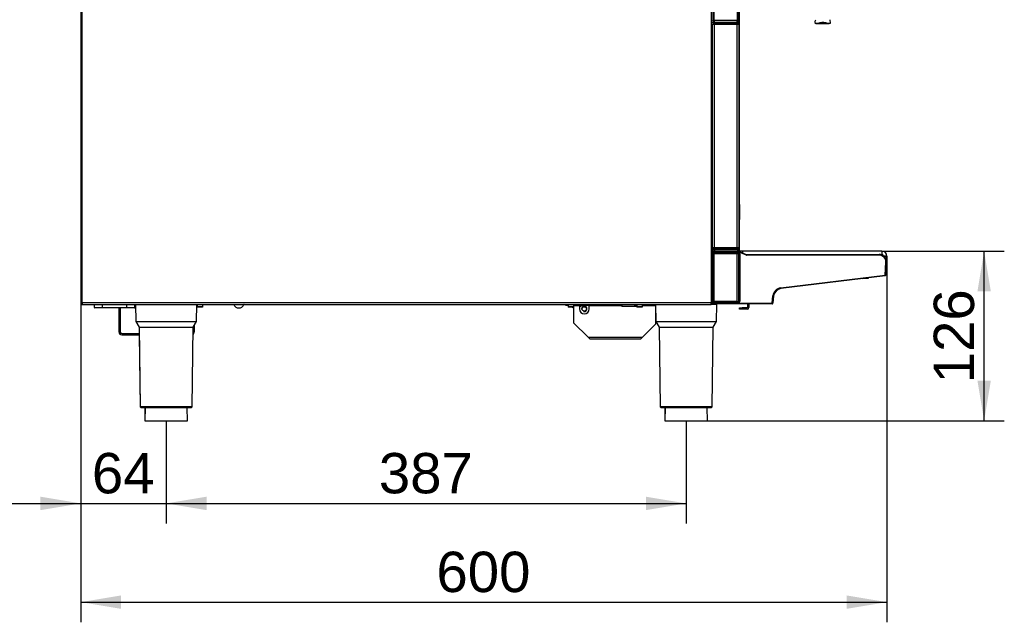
# Model space of a CAD drawing. Header units: millimetres. Extents: x 0 to 287, y 0 to 200.
# Tile 21 of 41: x 97 to 170, y 102 to 146. Entities that reach past the tile are written whole.
import ezdxf
from ezdxf.enums import TextEntityAlignment as Align

# ---------------------------------------------------------------- set-up
doc = ezdxf.new("R2010")
doc.units = ezdxf.units.MM
doc.layers.add('130.666_BW4C_CTM', color=7, linetype='Continuous')
doc.layers.add('Standard', color=7, linetype='Continuous')
doc.styles.add('SEACAD_Arial', font='arial.ttf')
doc.dimstyles.new('ISO', dxfattribs={"dimtxt": 3, "dimasz": 3, "dimexe": 1.5, "dimexo": 0, "dimgap": 1.5, "dimtad": 1, "dimdec": 0, "dimlfac": 10, "dimtxsty": 'SEACAD_Arial', "dimblk1": '_SE_FILLED', "dimblk2": '_SE_FILLED', "dimsah": 1, "dimcen": 1.5, "dimazin": 0, "dimtfac": 1, "dimtdec": 3, "dimtmove": 0, "dimatfit": 3, "dimfxl": 1, "dimtolj": 1, "dimarcsym": 0})

# ---------------------------------------------------------------- blocks, each defined once
blk = doc.blocks.new('SE2')
at = {"layer": '130.666_BW4C_CTM', "color": 7, "linetype": 'Continuous'}
for p, q in [((148.54, 167.721), (148.54, 146.307)), ((148.658, 146.307), (148.658, 167.721)), ((150.372, 167.721), (150.372, 146.307)), ((150.49, 146.307), (150.49, 167.721)), ((148.42, 167.676), (148.42, 125.316)), ((101.54, 151.076), (101.54, 125.316)), ((101.66, 125.316), (101.66, 151.076)), ((150.519, 147.159), (150.519, 132.673)), ((148.52, 146.139), (148.57, 146.139)), ((148.57, 146.039), (148.52, 146.039)), ((148.52, 129.439), (148.52, 146.019)), ((148.64, 146.019), (148.52, 146.019)), ((148.54, 146.307), (148.658, 146.307)), ((148.54, 146.289), (148.54, 146.307)), ((148.59, 146.289), (148.54, 146.289)), ((148.54, 146.289), (148.54, 146.189)), ((148.54, 146.189), (148.59, 146.189)), ((148.54, 146.139), (148.54, 146.189)), ((148.54, 146.019), (148.54, 146.039)), ((148.569, 146.289), (148.569, 146.307)), ((148.569, 146.139), (148.569, 146.189)), ((148.569, 146.019), (148.569, 146.039)), ((148.64, 146.139), (148.57, 146.139)), ((148.57, 146.139), (148.57, 146.039)), ((148.64, 146.039), (148.57, 146.039)), ((148.59, 146.189), (148.59, 146.289)), ((148.59, 146.289), (148.658, 146.289)), ((148.658, 146.189), (148.59, 146.189)), ((148.64, 146.019), (148.64, 146.139)), ((148.64, 146.139), (150.36, 146.139)), ((150.37, 146.019), (148.64, 146.019)), ((148.64, 146.019), (148.64, 129.439)), ((150.372, 146.307), (148.658, 146.307)), ((148.658, 146.307), (148.658, 146.189)), ((148.658, 146.189), (150.364, 146.189)), ((148.674, 146.189), (148.674, 146.139)), ((149.419, 146.139), (149.419, 146.189)), ((149.669, 146.189), (149.669, 146.139)), ((150.37, 146.139), (150.36, 146.139)), ((150.372, 146.189), (150.364, 146.189)), ((150.37, 146.138), (150.37, 146.139)), ((150.37, 146.138), (150.37, 146.019)), ((150.37, 129.439), (150.37, 146.019)), ((150.49, 146.019), (150.37, 146.019)), ((150.372, 146.307), (150.49, 146.307)), ((150.372, 146.189), (150.372, 146.307)), ((150.379, 146.29), (150.379, 146.189)), ((150.414, 146.13), (150.414, 146.197)), ((150.49, 146.019), (150.49, 129.439)), ((156.215, 146.081), (157.212, 146.081)), ((150.533, 132.639), (150.527, 132.148)), ((150.533, 132.639), (150.533, 132.644)), ((150.49, 132.148), (150.527, 132.148)), ((150.527, 132.148), (150.492, 129.488)), ((150.519, 131.504), (150.519, 129.164)), ((148.507, 129.439), (148.627, 129.439)), ((148.52, 129.439), (148.64, 129.439)), ((148.524, 129.004), (148.536, 129.095)), ((148.54, 128.958), (148.54, 129.293)), ((150.77, 129.164), (148.54, 129.164)), ((148.54, 129.139), (148.582, 129.139)), ((148.54, 125.42), (148.54, 128.958)), ((148.554, 128.97), (148.552, 128.96)), ((148.629, 129.289), (148.559, 129.289)), ((148.569, 129.164), (148.569, 129.289)), ((148.582, 129.139), (148.585, 129.139)), ((148.585, 129.139), (148.656, 129.139)), ((148.627, 129.439), (148.629, 129.338)), ((148.629, 129.338), (150.37, 129.338)), ((148.629, 129.289), (148.629, 129.338)), ((150.37, 129.289), (148.629, 129.289)), ((148.64, 129.439), (150.37, 129.439)), ((148.656, 129.089), (148.647, 129.014)), ((148.647, 129.014), (148.647, 128.984)), ((148.647, 129.014), (150.509, 129.014)), ((150.509, 128.984), (148.647, 128.984)), ((148.656, 129.139), (150.47, 129.139)), ((148.656, 129.089), (148.656, 129.139)), ((150.47, 129.089), (148.656, 129.089)), ((150.37, 128.962), (148.66, 128.962)), ((148.66, 125.416), (148.66, 128.962)), ((148.674, 129.289), (148.674, 129.164)), ((150.262, 128.972), (148.767, 128.972)), ((148.767, 128.972), (148.767, 128.962)), ((150.262, 128.962), (150.262, 128.972)), ((150.37, 129.338), (150.372, 129.439)), ((150.37, 129.439), (150.49, 129.439)), ((150.37, 129.289), (150.37, 129.338)), ((150.44, 129.289), (150.37, 129.289)), ((150.37, 125.416), (150.37, 128.962)), ((150.372, 129.439), (150.492, 129.439)), ((150.414, 129.164), (150.414, 129.289)), ((150.47, 129.089), (150.47, 129.139)), ((150.489, 129.085), (150.508, 129.132)), ((151.01, 128.875), (150.489, 129.085)), ((150.49, 129.488), (150.492, 129.488)), ((150.492, 129.439), (150.49, 129.338)), ((150.49, 125.42), (150.49, 128.958)), ((150.49, 128.945), (150.505, 128.945)), ((150.505, 128.944), (150.49, 128.944)), ((150.49, 128.929), (150.498, 128.937)), ((150.492, 129.488), (150.492, 129.439)), ((150.503, 128.942), (150.505, 128.944)), ((150.505, 128.945), (150.509, 128.984)), ((150.508, 129.132), (151.028, 128.921)), ((150.509, 129.014), (150.509, 128.984)), ((150.527, 129.083), (150.51, 128.942)), ((150.51, 128.938), (150.51, 128.941)), ((150.528, 128.907), (150.519, 128.898)), ((150.519, 128.898), (150.519, 128.873)), ((150.535, 128.914), (150.533, 128.912)), ((150.539, 128.953), (150.535, 128.915)), ((150.539, 125.434), (150.539, 128.953)), ((150.569, 128.953), (150.539, 128.953)), ((150.569, 128.953), (150.569, 125.434)), ((150.77, 129.164), (150.77, 129.026)), ((161.12, 129.164), (150.77, 129.164)), ((151.01, 128.875), (151.028, 128.921)), ((151.066, 128.864), (151.066, 128.914)), ((151.066, 128.914), (160.921, 128.914)), ((160.921, 128.914), (161.12, 128.914)), ((160.921, 128.864), (160.921, 128.914)), ((161.12, 129.164), (161.12, 128.914)), ((150.495, 128.76), (150.49, 128.771)), ((150.49, 128.76), (150.495, 128.76)), ((150.496, 128.73), (150.49, 128.73)), ((150.49, 128.688), (150.496, 128.688)), ((150.49, 128.647), (150.495, 128.658)), ((150.495, 128.658), (150.49, 128.658)), ((150.496, 128.688), (150.496, 128.73)), ((150.496, 128.73), (150.526, 128.73)), ((150.496, 128.688), (150.526, 128.688)), ((150.507, 128.592), (150.506, 127.392)), ((150.525, 128.628), (150.507, 128.592)), ((150.519, 128.803), (150.525, 128.79)), ((150.526, 128.73), (150.526, 128.688)), ((160.921, 128.864), (151.066, 128.864)), ((161.495, 128.789), (161.27, 128.789)), ((161.495, 128.769), (161.293, 128.769)), ((161.37, 127.374), (161.42, 128.338)), ((161.42, 128.338), (161.47, 128.335)), ((161.47, 128.335), (161.42, 127.381)), ((161.495, 128.769), (161.495, 128.789)), ((150.495, 127.325), (150.49, 127.336)), ((150.49, 127.325), (150.495, 127.325)), ((150.496, 127.295), (150.49, 127.295)), ((150.49, 127.253), (150.496, 127.253)), ((150.49, 127.212), (150.495, 127.223)), ((150.495, 127.223), (150.49, 127.223)), ((150.496, 127.253), (150.496, 127.295)), ((150.496, 127.295), (150.526, 127.295)), ((150.496, 127.253), (150.526, 127.253)), ((150.506, 127.392), (150.525, 127.355)), ((150.525, 127.193), (150.506, 127.155)), ((150.506, 127.155), (150.506, 126.872)), ((150.506, 126.872), (150.512, 126.866)), ((150.515, 126.715), (150.52, 125.929)), ((150.526, 127.295), (150.526, 127.253)), ((153.606, 126.421), (161.369, 127.374)), ((161.375, 127.325), (153.612, 126.372)), ((159.67, 127.115), (160.049, 127.149)), ((160.047, 127.149), (160.137, 127.163)), ((160.049, 127.149), (160.048, 127.155)), ((161.369, 127.374), (161.418, 127.368)), ((161.369, 127.374), (161.375, 127.325)), ((161.369, 127.374), (161.37, 127.374)), ((161.42, 127.381), (161.37, 127.374)), ((161.42, 127.381), (161.418, 127.368)), ((150.49, 125.919), (150.49, 126.056)), ((153.612, 126.372), (153.606, 126.421)), ((101.54, 125.316), (101.66, 125.316)), ((101.65, 125.196), (101.65, 125.299)), ((148.42, 125.316), (101.66, 125.316)), ((101.66, 125.316), (101.66, 125.196)), ((148.42, 125.196), (148.42, 125.316)), ((148.42, 125.316), (148.54, 125.316)), ((148.42, 125.298), (148.44, 125.298)), ((148.54, 125.296), (148.42, 125.296)), ((148.44, 125.298), (148.44, 125.316)), ((148.44, 125.298), (148.54, 125.298)), ((148.504, 125.298), (148.504, 125.296)), ((148.507, 125.296), (148.507, 125.298)), ((148.514, 125.298), (148.514, 125.296)), ((148.514, 125.298), (148.514, 125.296)), ((148.515, 125.298), (148.517, 125.293)), ((148.518, 125.293), (148.516, 125.298)), ((148.517, 125.289), (148.517, 125.293)), ((148.518, 125.293), (148.518, 125.316)), ((148.54, 125.296), (148.54, 125.196)), ((148.554, 125.239), (148.54, 125.239)), ((148.544, 125.229), (148.844, 125.229)), ((148.548, 125.418), (148.548, 125.417)), ((148.557, 125.239), (148.554, 125.239)), ((148.564, 125.239), (148.557, 125.239)), ((148.567, 125.239), (148.564, 125.239)), ((148.637, 125.239), (148.567, 125.239)), ((148.637, 125.289), (148.638, 125.289)), ((148.637, 125.289), (148.637, 125.287)), ((148.637, 125.287), (152.955, 125.287)), ((148.637, 125.239), (148.637, 125.287)), ((152.955, 125.239), (148.637, 125.239)), ((148.638, 125.374), (148.638, 125.403)), ((148.638, 125.403), (150.509, 125.403)), ((148.638, 125.374), (148.638, 125.289)), ((150.509, 125.374), (148.638, 125.374)), ((148.638, 125.289), (152.955, 125.289)), ((150.37, 125.416), (148.66, 125.416)), ((148.767, 125.416), (148.767, 125.415)), ((150.262, 125.415), (148.767, 125.415)), ((148.828, 123.939), (148.844, 125.229)), ((150.262, 125.415), (150.262, 125.416)), ((150.49, 125.919), (150.49, 125.899)), ((150.49, 125.919), (150.49, 125.919)), ((150.495, 125.89), (150.49, 125.899)), ((150.49, 125.899), (150.49, 125.899)), ((150.49, 125.89), (150.495, 125.89)), ((150.496, 125.86), (150.49, 125.86)), ((150.49, 125.818), (150.496, 125.818)), ((150.495, 125.788), (150.49, 125.788)), ((150.49, 125.781), (150.492, 125.781)), ((150.492, 125.741), (150.49, 125.741)), ((150.49, 125.475), (150.493, 125.475)), ((150.493, 125.455), (150.49, 125.455)), ((150.49, 125.444), (150.505, 125.444)), ((150.505, 125.443), (150.49, 125.443)), ((150.492, 125.781), (150.495, 125.788)), ((150.492, 125.741), (150.492, 125.781)), ((150.493, 125.475), (150.492, 125.741)), ((150.493, 125.455), (150.493, 125.475)), ((150.498, 125.45), (150.493, 125.455)), ((150.496, 125.818), (150.496, 125.86)), ((150.496, 125.86), (150.526, 125.86)), ((150.496, 125.818), (150.526, 125.818)), ((150.505, 125.444), (150.503, 125.446)), ((150.509, 125.403), (150.505, 125.443)), ((150.509, 125.374), (150.509, 125.403)), ((150.51, 125.452), (150.51, 125.447)), ((150.52, 125.929), (150.525, 125.92)), ((150.525, 125.758), (150.522, 125.751)), ((150.522, 125.751), (150.523, 125.485)), ((150.523, 125.485), (150.535, 125.474)), ((150.526, 125.86), (150.526, 125.818)), ((150.535, 125.472), (150.539, 125.434)), ((150.569, 125.434), (150.539, 125.434)), ((151.14, 125.219), (151.14, 124.959)), ((151.24, 125.219), (151.24, 124.959)), ((152.955, 125.289), (153.023, 125.838)), ((152.955, 125.287), (152.955, 125.289)), ((152.955, 125.287), (152.955, 125.239)), ((153.072, 125.832), (153.005, 125.284)), ((153.005, 125.284), (153.005, 125.283)), ((153.072, 125.832), (153.023, 125.838)), ((153.091, 125.917), (153.072, 125.832)), ((101.67, 125.196), (101.66, 125.196)), ((101.67, 125.196), (148.42, 125.196)), ((102.565, 124.964), (102.565, 125.196)), ((102.565, 124.964), (103.165, 124.964)), ((103.165, 124.939), (102.59, 124.939)), ((103.165, 124.964), (103.165, 125.196)), ((103.165, 124.964), (103.165, 124.939)), ((103.165, 124.964), (104.965, 124.964)), ((104.965, 124.939), (103.165, 124.939)), ((104.39, 123.139), (104.39, 124.939)), ((104.49, 123.139), (104.49, 124.939)), ((104.965, 124.964), (104.965, 125.196)), ((104.965, 124.964), (104.965, 124.939)), ((104.965, 124.964), (105.565, 124.964)), ((105.54, 124.939), (104.965, 124.939)), ((105.565, 124.964), (105.565, 125.196)), ((105.615, 125.196), (105.632, 123.939)), ((105.625, 125.196), (105.642, 123.939)), ((110.158, 123.939), (110.174, 125.196)), ((110.173, 125.139), (110.19, 125.139)), ((110.19, 125.196), (110.19, 125.024)), ((110.19, 125.024), (110.19, 124.989)), ((110.589, 125.024), (110.19, 125.024)), ((110.589, 124.989), (110.19, 124.989)), ((110.589, 125.196), (110.589, 125.024)), ((110.59, 125.139), (110.589, 125.139)), ((110.589, 125.024), (110.589, 124.989)), ((110.59, 125.196), (110.59, 125.139)), ((112.916, 125.182), (113.684, 125.182)), ((137.594, 125.139), (137.594, 125.196)), ((137.594, 125.139), (137.795, 125.139)), ((137.795, 125.196), (137.795, 125.024)), ((137.795, 125.024), (137.795, 124.989)), ((138.194, 125.024), (137.795, 125.024)), ((138.194, 124.989), (137.795, 124.989)), ((138.194, 125.196), (138.194, 125.024)), ((138.194, 125.139), (141.294, 125.139)), ((138.194, 125.119), (138.624, 125.119)), ((138.194, 125.024), (138.194, 124.989)), ((138.194, 124.989), (138.194, 123.839)), ((138.624, 125.03), (138.863, 125.139)), ((138.624, 125.139), (138.624, 125.119)), ((138.624, 125.119), (138.624, 124.869)), ((139.364, 125.119), (139.364, 125.139)), ((139.364, 125.119), (141.794, 125.119)), ((139.364, 124.869), (139.364, 125.119)), ((141.294, 125.139), (141.294, 125.196)), ((141.794, 125.139), (141.294, 125.139)), ((141.794, 125.196), (141.794, 125.139)), ((141.794, 125.139), (141.794, 125.119)), ((141.794, 125.119), (141.794, 125.039)), ((142.895, 125.039), (141.794, 125.039)), ((142.694, 125.139), (142.694, 125.196)), ((142.694, 125.139), (142.895, 125.139)), ((142.895, 125.196), (142.895, 125.024)), ((142.895, 125.024), (142.895, 124.989)), ((143.294, 125.024), (142.895, 125.024)), ((143.294, 124.989), (142.895, 124.989)), ((143.294, 125.196), (143.294, 125.024)), ((143.294, 125.139), (143.694, 125.139)), ((143.294, 125.119), (144.294, 125.119)), ((143.294, 125.024), (143.294, 124.989)), ((143.694, 125.139), (143.694, 125.196)), ((144.294, 125.139), (143.694, 125.139)), ((144.294, 125.196), (144.294, 125.139)), ((144.294, 125.139), (144.294, 125.119)), ((144.294, 125.119), (144.294, 123.739)), ((144.298, 124.939), (144.294, 124.939)), ((144.294, 124.49), (144.302, 123.939)), ((144.295, 125.196), (144.312, 123.939)), ((148.54, 125.196), (148.42, 125.196)), ((150.54, 124.839), (150.54, 124.939)), ((150.54, 124.939), (150.74, 124.939)), ((150.74, 124.839), (150.54, 124.839)), ((151.12, 124.939), (150.74, 124.939)), ((150.74, 124.939), (150.74, 124.839)), ((151.12, 124.839), (150.74, 124.839)), ((105.642, 123.939), (105.632, 123.939)), ((105.632, 123.939), (105.887, 123.497)), ((105.642, 123.939), (110.158, 123.939)), ((105.642, 123.939), (105.897, 123.497)), ((109.903, 123.497), (110.158, 123.939)), ((139.274, 122.759), (138.194, 123.839)), ((144.312, 123.939), (144.302, 123.939)), ((144.302, 123.939), (144.557, 123.497)), ((144.312, 123.939), (148.828, 123.939)), ((144.312, 123.939), (144.567, 123.497)), ((148.573, 123.497), (148.828, 123.939)), ((104.59, 123.039), (105.903, 123.039)), ((105.897, 123.497), (105.887, 123.497)), ((105.887, 123.497), (105.893, 123.039)), ((105.897, 123.497), (109.903, 123.497)), ((105.897, 123.497), (105.974, 117.588)), ((109.825, 117.588), (109.903, 123.497)), ((109.99, 123.648), (109.99, 123.139)), ((143.314, 122.759), (144.294, 123.739)), ((144.567, 123.497), (144.557, 123.497)), ((144.557, 123.497), (144.634, 117.588)), ((144.567, 123.497), (148.573, 123.497)), ((144.567, 123.497), (144.644, 117.588)), ((148.495, 117.588), (148.573, 123.497)), ((104.59, 122.939), (105.904, 122.939)), ((105.894, 122.939), (105.964, 117.588)), ((139.274, 122.759), (143.314, 122.759)), ((139.394, 122.639), (139.274, 122.759)), ((139.394, 122.639), (143.194, 122.639)), ((143.194, 122.639), (143.314, 122.759)), ((105.964, 117.588), (105.974, 117.588)), ((109.825, 117.588), (105.974, 117.588)), ((106.024, 117.539), (106.014, 117.539)), ((106.024, 117.539), (109.775, 117.539)), ((106.32, 117.539), (106.307, 116.539)), ((106.33, 117.539), (106.317, 116.539)), ((109.482, 116.539), (109.469, 117.539)), ((144.634, 117.588), (144.644, 117.588)), ((148.495, 117.588), (144.644, 117.588)), ((144.694, 117.539), (144.684, 117.539)), ((144.694, 117.539), (148.445, 117.539)), ((144.99, 117.539), (144.977, 116.539)), ((145, 117.539), (144.987, 116.539)), ((148.152, 116.539), (148.139, 117.539)), ((106.317, 116.539), (106.307, 116.539)), ((106.317, 116.539), (109.482, 116.539)), ((144.987, 116.539), (144.977, 116.539)), ((144.987, 116.539), (148.152, 116.539))]:
    blk.add_line(p, q, dxfattribs=at)
blk.add_circle((138.994, 124.869), 0.162, dxfattribs=at)
for centre, radius, start, end in [((150.36, 146.019), 0.12, 85.21981, 90), ((150.364, 146.307), 0.118, 270, 273.43547), ((150.37, 146.019), 0.12, 0, 90), ((150.37, 146.019), 0.02, 0, 90), ((150.372, 146.307), 0.018, 270, 293.13115), ((150.372, 146.307), 0.118, 270, 273.43547), ((150.372, 146.307), 0.018, 293.13115, 0), ((150.372, 146.307), 0.118, 273.43547, 0), ((150.483, 132.639), 0.05, 5.70269, 90), ((148.569, 131.057), 1.72, 268.0016, 271.9984), ((148.582, 129.088), 0.0505, 89.80141, 154.77131), ((148.341, 124.077), 5.022, 86.41041, 87.78296), ((148.559, 129.339), 0.05, 248.20323, 270), ((150.427, 131.206), 1.868, 268.26422, 271.94411), ((150.44, 129.339), 0.05, 270, 291.84036), ((150.443, 129.335), 0.0453, 290.61708, 4.17488), ((150.47, 129.039), 0.1, 68, 90), ((150.47, 129.039), 0.05, 68, 90), ((150.445, 129.336), 0.0445, 325.84107, 338.77845), ((150.44, 129.339), 0.05, 329.07991, 359.25), ((150.489, 128.898), 0.03, 0.01745, 89.98255), ((150.5, 129.015), 0.0782, 268.51416, 276.99462), ((150.498, 128.907), 0.03, 0.01745, 89.98255), ((150.503, 128.912), 0.03, 0.01745, 89.98255), ((150.504, 128.891), 0.0508, 83.36834, 91.07403), ((150.505, 128.914), 0.03, 0.01745, 89.98255), ((150.509, 128.954), 0.0304, 358.8741, 89.05008), ((150.499, 128.91), 0.03, 0.01058, 68.48637), ((150.502, 128.913), 0.03, 0.01317, 31.01431), ((150.504, 128.95), 0.0472, 301.46219, 307.11812), ((151.066, 129.014), 0.1, 248, 270), ((160.921, 128.364), 0.55, 357, 90), ((161.12, 128.789), 0.375, 0, 90), ((161.12, 128.789), 0.125, 9.58601, 90), ((150.478, 127.976), 0.616, 87.25937, 91.90748), ((150.012, 128.729), 0.484, 0.15588, 3.7058), ((150.012, 128.689), 0.484, 356.2942, 359.84412), ((151.066, 129.014), 0.15, 248, 270), ((160.921, 128.364), 0.5, 357, 90), ((161.12, 128.769), 0.375, 326.77326, 0), ((150.468, 127.019), 0.375, 84.18601, 91.83454), ((150.477, 126.539), 0.616, 87.25937, 91.90748), ((150.469, 126.458), 0.415, 84.95162, 91.85393), ((150.476, 126.872), 0.03, 296.79925, 359.98255), ((150.482, 126.866), 0.03, 285.13591, 359.98255), ((150.012, 127.294), 0.484, 0.15588, 3.7058), ((150.012, 127.254), 0.484, 356.2942, 359.84412), ((161.369, 127.374), 0.05, 277, 353), ((153.688, 125.756), 0.67, 97, 173), ((153.688, 125.756), 0.62, 97, 173), ((101.66, 125.316), 0.12, 180, 265.21981), ((101.66, 125.316), 0.02, 180, 240), ((101.66, 125.316), 0.02, 240, 270), ((148.596, 126.588), 1.302, 266.52173, 271.80546), ((148.564, 125.289), 0.05, 240.79939, 269.99871), ((148.834, 125.229), 0.01, 359.25, 90), ((150.493, 125.485), 0.03, 270.01745, 359.98255), ((150.012, 125.859), 0.484, 0.15588, 3.7058), ((150.012, 125.819), 0.484, 356.2942, 359.84412), ((150.503, 125.465), 0.0192, 269.56603, 290.36947), ((150.505, 125.474), 0.03, 270.01745, 359.98255), ((150.509, 125.434), 0.0304, 270.94704, 1.12878), ((151.12, 125.219), 0.02, 0, 90), ((151.12, 125.219), 0.12, 0, 9.59407), ((152.955, 125.287), 0.00175, 83.00425, 90), ((152.955, 125.289), 0.05, 270, 353), ((101.66, 125.316), 0.12, 265.21981, 270), ((101.67, 125.316), 0.12, 265.21981, 270), ((102.59, 124.964), 0.025, 180, 270), ((105.54, 124.964), 0.025, 270, 0), ((112.825, 125.139), 0.1, 25.37693, 34.75023), ((113.3, 125.364), 0.425, 205.37693, 334.62307), ((113.774, 125.139), 0.1, 145.24977, 154.62307), ((138.3, 125.364), 0.425, 241.92751, 255.66864), ((138.3, 125.364), 0.425, 319.83901, 328.03428), ((138.994, 124.869), 0.37, 180, 0), ((138.994, 124.869), 0.2, 255, 195), ((151.12, 124.959), 0.02, 270, 0), ((151.12, 124.959), 0.12, 270, 0), ((104.59, 123.139), 0.2, 180, 270), ((104.59, 123.139), 0.1, 180, 270), ((109.79, 123.139), 0.2, 301.96726, 0), ((106.014, 117.589), 0.05, 180.75, 270), ((106.024, 117.589), 0.05, 180.75, 270), ((109.775, 117.589), 0.05, 270, 359.25), ((144.684, 117.589), 0.05, 180.75, 270), ((144.694, 117.589), 0.05, 180.75, 270), ((148.445, 117.589), 0.05, 270, 359.25)]:
    blk.add_arc(centre, radius, start, end, dxfattribs=at)
for centre, major_axis, ratio, start_param, end_param in [((148.554, 129), (-0.0293, 0.0064), 0.987107, 0.09508, 1.784134), ((148.585, 129.089), (0, 0.05), 0.999883, 0, 1.448633), ((148.66, 128.958), (-0.12, 0), 0.031711, 4.712389, 6.283185), ((148.767, 128.957), (-0.1, 0), 0.158384, 4.712389, 5.947348), ((150.262, 128.957), (-0.1, 0), 0.158384, 3.47743, 4.712389), ((150.37, 128.958), (-0.12, 0), 0.031711, 3.141593, 4.712389), ((150.489, 128.898), (0.03, 0), 0.035033, 0.017464, 1.570818), ((150.479, 128.942), (0.0302, 0), 0.017346, 0.685003, 1.22568), ((150.459, 128.938), (0.0504, 0), 0.017325, -0.923561, -0.690811), ((150.505, 128.915), (0.0298, -0.0033), 0.987542, 0.111137, 1.679204), ((150.505, 129.044), (0, -0.1), 0.022692, 0.017453, 0.15708), ((150.509, 128.953), (-0.0067, -0.0604), 0.987542, 1.681934, 3.25), ((150.534, 129.044), (0, -0.13), 0.017455, 0.017453, 0.15708), ((150.489, 128.873), (0.03, 0), 0.035033, 0.017464, 1.570818), ((150.489, 128.803), (-0.03, 0.0002), 0.342462, 3.160169, 4.686987), ((150.489, 128.803), (-0.0268, -0.0134), 0.999239, 1.13516, 2.677762), ((150.477, 128.592), (-0.0268, 0.0134), 0.999239, 3.605423, 4.747001), ((150.495, 128.79), (-0.0268, -0.0134), 0.999239, 1.107575, 2.677762), ((150.495, 128.628), (-0.0268, 0.0134), 0.999239, 3.605423, 5.17561), ((150.515, 128.881), (0, -0.23), 0.017455, 1.221253, 1.535756), ((150.525, 128.73), (0, 0.06), 0.017455, 4.712389, 6.248279), ((150.525, 128.688), (0, -0.06), 0.017455, 0.034907, 1.570796), ((150.476, 127.392), (-0.0268, -0.0134), 0.999239, 1.563257, 2.677762), ((150.476, 127.155), (-0.0268, 0.0134), 0.999239, 3.605423, 4.714531), ((150.485, 126.715), (-0.03, -0.0002), 0.342014, 1.706489, 3.123019), ((150.495, 127.355), (-0.0268, -0.0134), 0.999239, 1.107575, 2.677762), ((150.495, 127.193), (-0.0268, 0.0134), 0.999239, 3.605423, 5.17561), ((150.512, 126.636), (0, 0.23), 0.017455, 5.061455, 6.265732), ((150.525, 127.295), (0, 0.06), 0.017455, 4.712389, 6.248279), ((150.525, 127.253), (0, -0.06), 0.017455, 0.034907, 1.570796), ((148.637, 125.293), (-0.12, 0), 0.034899, 0.017443, 1.570796), ((148.567, 125.289), (0, -0.05), 0.999848, 4.712389, 6.283185), ((148.548, 125.388), (-0.0298, -0.0033), 0.987542, 4.603982, 6.172048), ((148.638, 125.293), (-0.12, 0), 0.034921, 0.017453, 1.570793), ((148.66, 125.42), (0.12, 0), 0.031711, 3.141593, 4.712389), ((148.554, 125.289), (0, 0.05), 0.999848, 2.848443, 3.141593), ((148.767, 125.431), (-0.1, 0), 0.158384, 1.291404, 1.570796), ((150.262, 125.431), (0.1, 0), 0.158384, 4.712389, 4.991781), ((150.37, 125.42), (0.12, 0), 0.031711, 4.712389, 6.283185), ((150.49, 125.929), (-0.0268, -0.0134), 0.999239, 1.107575, 2.677762), ((150.49, 125.929), (-0.03, -0.0002), 0.342014, 1.568623, 3.123019), ((150.46, 125.45), (0.05, 0), 0.017455, 0.693522, 0.927295), ((150.48, 125.446), (0.03, 0), 0.017476, -1.230959, -0.687756), ((150.492, 125.751), (-0.0268, 0.0134), 0.999239, 3.605423, 5.17561), ((150.492, 125.751), (0.03, 0.0002), 0.342014, 4.710216, 6.264612), ((150.493, 125.485), (0.03, 0.0002), 0.342014, 4.710216, 6.264612), ((150.495, 125.92), (-0.0268, -0.0134), 0.999239, 1.107575, 2.677762), ((150.495, 125.758), (-0.0268, 0.0134), 0.999239, 3.605423, 5.17561), ((150.505, 125.472), (-0.0298, -0.0033), 0.987542, 1.462389, 3.030455), ((150.505, 125.344), (0, 0.1), 0.022692, -0.15708, -0.017453), ((150.509, 125.435), (-0.0067, 0.0604), 0.987542, 3.033185, 4.601252), ((150.525, 125.86), (0, 0.06), 0.017455, 4.712389, 6.248279), ((150.525, 125.818), (0, 0.06), 0.017455, 3.176499, 4.712389), ((150.534, 125.344), (0, 0.13), 0.017455, -0.15708, -0.017453), ((152.955, 125.29), (0.0496, -0.0061), 0.017391, 4.716658, 6.283185), ((152.955, 125.289), (0.0496, -0.0061), 0.034772, 4.716658, 6.283185)]:
    blk.add_ellipse(centre, major_axis=major_axis, ratio=ratio, start_param=start_param, end_param=end_param, dxfattribs=at)
for points, degree, knots in [([(156.213, 146.081), (156.211, 146.081), (156.21, 146.081), (156.183, 146.082), (156.165, 146.089), (156.147, 146.12), (156.146, 146.144), (156.159, 146.225), (156.182, 146.293), (156.2, 146.371)], 3, [0.5609084, 0.5609084, 0.5609084, 0.5609084, 0.5625, 0.5625, 0.59375, 0.59375, 0.625, 0.625, 0.6768498, 0.6768498, 0.6768498, 0.6768498]), ([(157.215, 146.081), (157.196, 146.081), (157.173, 146.084), (157.113, 146.095), (157.072, 146.106), (156.938, 146.138), (156.835, 146.159), (156.626, 146.164), (156.52, 146.146), (156.341, 146.105), (156.264, 146.081), (156.213, 146.081)], 3, [0.3224339, 0.3224339, 0.3224339, 0.3224339, 0.34375, 0.34375, 0.375, 0.375, 0.4375, 0.4375, 0.5, 0.5, 0.5609084, 0.5609084, 0.5609084, 0.5609084]), ([(157.243, 146.374), (157.257, 146.307), (157.274, 146.247), (157.289, 146.166), (157.29, 146.138), (157.277, 146.098), (157.262, 146.087), (157.232, 146.081), (157.224, 146.081), (157.215, 146.081)], 3, [0.2057463, 0.2057463, 0.2057463, 0.2057463, 0.25, 0.25, 0.28125, 0.28125, 0.3125, 0.3125, 0.3224339, 0.3224339, 0.3224339, 0.3224339]), ([(148.524, 129.004), (148.525, 129.006), (148.528, 129.007), (148.541, 129.01), (148.55, 129.011), (148.573, 129.012), (148.586, 129.013), (148.615, 129.014), (148.631, 129.014), (148.647, 129.014)], 3, [0, 0, 0, 0, 0.25, 0.25, 0.5, 0.5, 0.75, 0.75, 1, 1, 1, 1]), ([(148.647, 128.984), (148.629, 128.984), (148.612, 128.983), (148.595, 128.982), (148.582, 128.98), (148.57, 128.978), (148.562, 128.976), (148.555, 128.973), (148.554, 128.97)], 2, [0, 0, 0, 0.25, 0.25, 0.5, 0.5, 0.75, 0.75, 1, 1, 1]), ([(148.638, 125.374), (148.635, 125.374), (148.627, 125.374), (148.616, 125.374), (148.604, 125.375), (148.593, 125.375), (148.581, 125.376), (148.569, 125.377), (148.558, 125.378), (148.547, 125.379), (148.538, 125.38), (148.53, 125.382), (148.524, 125.384), (148.52, 125.386), (148.519, 125.387), (148.518, 125.388)], 3, [0, 0, 0, 0, 0.057913, 0.118966, 0.183169, 0.250533, 0.321064, 0.39477, 0.471656, 0.551728, 0.634989, 0.721443, 0.811095, 0.903946, 1, 1, 1, 1]), ([(148.548, 125.417), (148.549, 125.415), (148.556, 125.412), (148.563, 125.409), (148.575, 125.407), (148.588, 125.406), (148.604, 125.404), (148.621, 125.403), (148.638, 125.403)], 2, [0, 0, 0, 0.25, 0.25, 0.5, 0.5, 0.75, 0.75, 1, 1, 1]), ([(150.498, 125.45), (150.499, 125.45), (150.502, 125.45), (150.504, 125.451), (150.507, 125.451), (150.509, 125.452), (150.509, 125.452), (150.509, 125.452), (150.51, 125.452), (150.51, 125.452), (150.51, 125.452), (150.51, 125.452)], 3, [0, 0, 0, 0, 0.166503, 0.332347, 0.49963, 0.749504, 0.874288, 0.936974, 0.968489, 0.984246, 1, 1, 1, 1])]:
    blk.add_open_spline(points, degree=degree, knots=knots, dxfattribs=at)
blk = doc.blocks.new('DMBLK60')
at = {"layer": 'Standard', "linetype": 'Continuous'}
for points in [[(98.54, 109.899), (101.54, 110.399), (98.54, 110.899)], [(110.9, 109.899), (110.9, 110.899), (107.9, 110.399)]]:
    blk.add_hatch(color=7, dxfattribs=at).paths.add_polyline_path(points)
at = {"layer": 'Standard', "color": 7, "linetype": 'Continuous'}
for p, q in [((101.54, 125.316), (101.54, 108.899)), ((107.9, 116.539), (107.9, 108.899)), ((95.54, 110.399), (113.9, 110.399))]:
    blk.add_line(p, q, dxfattribs=at)
at = {"layer": 'Standard', "color": 7, "linetype": 'Continuous', "style": 'SEACAD_Arial'}
blk.add_text('64', height=3, dxfattribs=at).set_placement((102.372, 114.149), align=Align.TOP_LEFT)
blk = doc.blocks.new('_SE_FILLED')
at = {"color": 0}
blk.add_line((0, 0), (-1, 0), dxfattribs=at)
blk.add_solid([(0, 0), (-1, -0.1665), (-1, 0.1665), (0, 0)], dxfattribs=at)
blk = doc.blocks.new('DMBLK61')
at = {"layer": 'Standard', "linetype": 'Continuous'}
for points in [[(110.9, 109.899), (110.9, 110.899), (107.9, 110.399)], [(143.57, 109.899), (146.57, 110.399), (143.57, 110.899)]]:
    blk.add_hatch(color=7, dxfattribs=at).paths.add_polyline_path(points)
at = {"layer": 'Standard', "color": 7, "linetype": 'Continuous'}
for p, q in [((107.9, 116.539), (107.9, 108.899)), ((146.57, 116.539), (146.57, 108.899)), ((107.9, 110.399), (146.57, 110.399))]:
    blk.add_line(p, q, dxfattribs=at)
at = {"layer": 'Standard', "color": 7, "linetype": 'Continuous', "style": 'SEACAD_Arial'}
blk.add_text('387', height=3, dxfattribs=at).set_placement((123.713, 114.149), align=Align.TOP_LEFT)
blk = doc.blocks.new('DMBLK62')
at = {"layer": 'Standard', "linetype": 'Continuous'}
for points in [[(104.54, 102.557), (104.54, 103.557), (101.54, 103.057)], [(158.495, 102.557), (161.495, 103.057), (158.495, 103.557)]]:
    blk.add_hatch(color=7, dxfattribs=at).paths.add_polyline_path(points)
at = {"layer": 'Standard', "color": 7, "linetype": 'Continuous'}
for p, q in [((161.495, 128.789), (161.495, 101.557)), ((101.54, 125.316), (101.54, 101.557)), ((101.54, 103.057), (161.495, 103.057))]:
    blk.add_line(p, q, dxfattribs=at)
at = {"layer": 'Standard', "color": 7, "linetype": 'Continuous', "style": 'SEACAD_Arial'}
blk.add_text('600', height=3, dxfattribs=at).set_placement((127.995, 106.807), align=Align.TOP_LEFT)
blk = doc.blocks.new('DMBLK63')
at = {"layer": 'Standard', "linetype": 'Continuous'}
for points in [[(169.228, 126.164), (168.728, 129.164), (168.228, 126.164)], [(169.228, 119.539), (168.228, 119.539), (168.728, 116.539)]]:
    blk.add_hatch(color=7, dxfattribs=at).paths.add_polyline_path(points)
at = {"layer": 'Standard', "color": 7, "linetype": 'Continuous'}
for p, q in [((161.12, 129.164), (170.228, 129.164)), ((168.728, 116.539), (168.728, 129.164)), ((148.152, 116.539), (170.228, 116.539))]:
    blk.add_line(p, q, dxfattribs=at)
at = {"layer": 'Standard', "color": 7, "linetype": 'Continuous', "style": 'SEACAD_Arial'}
blk.add_text('126', height=3, rotation=90, dxfattribs=at).set_placement((164.978, 119.33), align=Align.TOP_LEFT)

msp = doc.modelspace()

# ---------------------------------------------------------------- block references
at = {"layer": 'Standard'}
msp.add_blockref('SE2', (0, 0), dxfattribs=at)

# ---------------------------------------------------------------- dimensions: what is measured, and where the dimension line sits
at = {"layer": 'Standard', "color": 7, "linetype": 'Continuous'}
for base, p1, p2, angle, picture, middle, dimtype in [((168.7281, 129.1638), (148.1523, 116.5388), (161.1195, 129.1638), 90, 'DMBLK63', (168.7281, 122.8514), 160), ((107.8995, 110.3994), (107.8995, 116.5388), (146.5695, 116.5388), 0, 'DMBLK61', (127.2345, 110.3994), 161)]:
    dim = msp.add_linear_dim(base=base, p1=p1, p2=p2, angle=angle, text='\\A1;<>', dimstyle='ISO', dxfattribs=at)
    dim.commit()
    dim.dimension.update_dxf_attribs({"geometry": picture, "text_midpoint": middle, "dimtype": dimtype})
for base, p2, picture, middle in [((161.4945, 103.0572), (161.4945, 128.7888), 'DMBLK62', (131.517, 103.0572)), ((107.8995, 110.3994), (107.8995, 116.5388), 'DMBLK60', (104.7195, 110.3994))]:
    dim = msp.add_linear_dim(base=base, p1=(101.5395, 125.3158), p2=p2, text='\\A1;<>', dimstyle='ISO', dxfattribs=at)
    dim.commit()
    dim.dimension.update_dxf_attribs({"geometry": picture, "text_midpoint": middle, "dimtype": 160})

doc.saveas('drawing.dxf')
